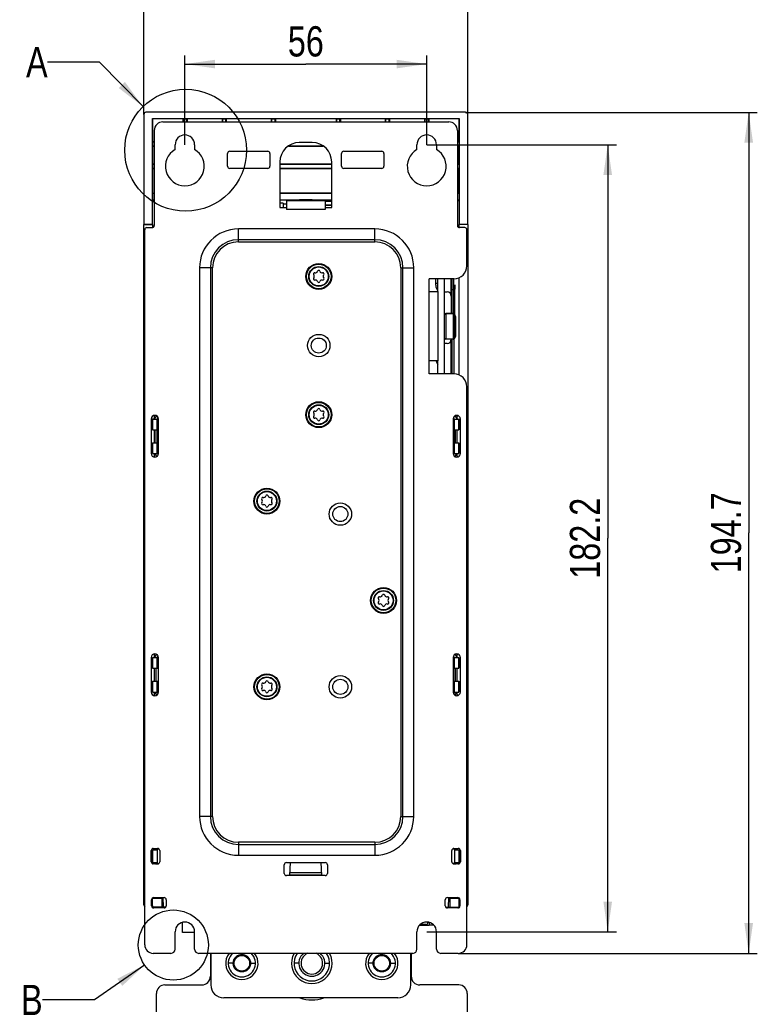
# Model space of a CAD drawing. Header units: millimetres. Extents: x 0 to 841, y 0 to 594.
# Tile 57 of 116: x 537 to 623, y 278 to 392. Entities that reach past the tile are written whole.
import ezdxf

# ---------------------------------------------------------------- set-up
doc = ezdxf.new("R2010")
doc.units = ezdxf.units.MM
doc.header["$LTSCALE"] = 46.255
doc.layers.get('0').update_dxf_attribs({"linetype": 'CONTINUOUS'})
for name, color, linetype in [('CHAMFERS', 7, 'CONTINUOUS'), ('CURVES', 7, 'CONTINUOUS'), ('DATUM_AXIS', 7, 'CONTINUOUS'), ('DRAFTS', 7, 'CONTINUOUS'), ('ROUNDS', 7, 'CONTINUOUS')]:
    doc.layers.add(name, color=color, linetype=linetype)
doc.styles.get("Standard").update_dxf_attribs({"font": 'txt', "width": 0.8})
doc.dimstyles.new('DIMSTYLE_3', dxfattribs={"dimtxt": 3.5, "dimasz": 3.5, "dimexe": 0.18, "dimexo": 0.0625, "dimgap": 0.09, "dimtad": 1, "dimlfac": 2, "dimdsep": 46, "dimtxsty": 'STANDARD', "dimblk": '_FILLED', "dimblk1": '_FILLED', "dimblk2": '_FILLED', "dimcen": 0.09, "dimclrt": 5, "dimadec": 0, "dimazin": 0, "dimtfac": 1, "dimtofl": 0, "dimtmove": 0, "dimatfit": 3, "dimldrblk": '_FILLED', "dimfxl": 1, "dimtolj": 1, "dimarcsym": 0})
doc.dimstyles.get("Standard").update_dxf_attribs({"dimtxt": 3.5, "dimasz": 3.5, "dimexe": 0.18, "dimexo": 0.0625, "dimgap": 0.09, "dimtad": 1, "dimdsep": 46, "dimtxsty": 'STANDARD', "dimblk": '_FILLED', "dimblk1": '_FILLED', "dimblk2": '_FILLED', "dimcen": 0.09, "dimclrt": 5, "dimadec": 0, "dimazin": 0, "dimtol": 1, "dimtp": 0.01, "dimtm": 0.01, "dimtfac": 1, "dimtofl": 0, "dimtmove": 0, "dimatfit": 3, "dimldrblk": '_FILLED', "dimfxl": 1, "dimtolj": 1, "dimarcsym": 0})

# ---------------------------------------------------------------- blocks, each defined once
blk = doc.blocks.new('_FILLED')
at = {"color": 0, "linetype": 'BYBLOCK'}
blk.add_solid([(0, 0), (-1, 0.143), (-1, -0.143)], dxfattribs=at)
blk = doc.blocks.new('*D3')
at = {"color": 2, "linetype": 'CONTINUOUS'}
for p, q in [((551.81, 381.22), (551.81, 405.12)), ((589.31, 381.22), (589.31, 405.12)), ((551.81, 404.12), (570.56, 404.12)), ((589.31, 404.12), (570.56, 404.12))]:
    blk.add_line(p, q, dxfattribs=at)
at = {"color": 2, "linetype": 'CONTINUOUS', "xscale": 3.5, "yscale": 3.5, "zscale": 3.5, "rotation": 180}
blk.add_blockref('_FILLED', (551.81, 404.12), dxfattribs=at)
at = {"color": 2, "linetype": 'CONTINUOUS', "xscale": 3.5, "yscale": 3.5, "zscale": 3.5}
blk.add_blockref('_FILLED', (589.31, 404.12), dxfattribs=at)
at = {"color": 5, "linetype": 'CONTINUOUS', "insert": (570.56, 408.5), "char_height": 3.5, "width": 5.6, "attachment_point": 2, "line_spacing_factor": 0.9}
blk.add_mtext('75', dxfattribs=at)
blk = doc.blocks.new('*D4')
at = {"color": 2, "linetype": 'CONTINUOUS'}
for p, q in [((556.56, 377.72), (556.56, 388.06)), ((584.56, 377.72), (584.56, 388.06)), ((556.56, 387.06), (570.56, 387.06)), ((584.56, 387.06), (570.56, 387.06))]:
    blk.add_line(p, q, dxfattribs=at)
at = {"color": 2, "linetype": 'CONTINUOUS', "xscale": 3.5, "yscale": 3.5, "zscale": 3.5, "rotation": 180}
blk.add_blockref('_FILLED', (556.56, 387.06), dxfattribs=at)
at = {"color": 2, "linetype": 'CONTINUOUS', "xscale": 3.5, "yscale": 3.5, "zscale": 3.5}
blk.add_blockref('_FILLED', (584.56, 387.06), dxfattribs=at)
at = {"color": 5, "linetype": 'CONTINUOUS', "insert": (570.56, 391.44), "char_height": 3.5, "width": 5.6, "attachment_point": 2, "line_spacing_factor": 0.9}
blk.add_mtext('56', dxfattribs=at)
blk = doc.blocks.new('*D5')
at = {"color": 2, "linetype": 'CONTINUOUS'}
for p, q in [((589.06, 381.47), (622.83, 381.47)), ((621.83, 381.47), (621.83, 332.8)), ((621.83, 284.12), (621.83, 332.8)), ((588.21, 284.12), (622.83, 284.12))]:
    blk.add_line(p, q, dxfattribs=at)
at = {"color": 2, "linetype": 'CONTINUOUS', "xscale": 3.5, "yscale": 3.5, "zscale": 3.5}
for p, rotation in [((621.83, 381.47), 90), ((621.83, 284.12), 270)]:
    blk.add_blockref('_FILLED', p, dxfattribs=dict(at, rotation=rotation))
at = {"color": 5, "linetype": 'CONTINUOUS', "insert": (617.45, 332.8), "char_height": 3.5, "width": 14, "attachment_point": 2, "rotation": 90, "line_spacing_factor": 0.9}
blk.add_mtext('194.7', dxfattribs=at)
blk = doc.blocks.new('*D6')
at = {"color": 2, "linetype": 'CONTINUOUS'}
for p, q in [((584.56, 377.72), (606.51, 377.72)), ((605.51, 377.72), (605.51, 332.17)), ((605.51, 286.62), (605.51, 332.17)), ((584.56, 286.62), (606.51, 286.62))]:
    blk.add_line(p, q, dxfattribs=at)
at = {"color": 2, "linetype": 'CONTINUOUS', "xscale": 3.5, "yscale": 3.5, "zscale": 3.5}
for p, rotation in [((605.51, 377.72), 90), ((605.51, 286.62), 270)]:
    blk.add_blockref('_FILLED', p, dxfattribs=dict(at, rotation=rotation))
at = {"color": 5, "linetype": 'CONTINUOUS', "insert": (601.13, 332.17), "char_height": 3.5, "width": 14, "attachment_point": 2, "rotation": 90, "line_spacing_factor": 0.9}
blk.add_mtext('182.2', dxfattribs=at)

msp = doc.modelspace()

# ---------------------------------------------------------------- linework, layer by layer
at = {"color": 7, "linetype": 'CONTINUOUS'}
for p, q in [((555.4301, 377.1728), (555.4301, 377.7243)), ((557.6801, 377.7243), (557.6801, 377.1728)), ((571.3051, 377.9743), (569.8051, 377.9743)), ((583.4301, 377.1728), (583.4301, 377.7243)), ((585.6801, 377.7243), (585.6801, 377.1728)), ((567.5551, 375.7243), (567.5551, 370.4743)), ((573.5551, 370.4743), (573.5551, 375.7243)), ((567.5551, 370.4743), (568.3051, 370.4743)), ((568.3051, 371.2243), (568.3051, 370.2243)), ((572.8051, 371.2243), (568.3051, 371.2243)), ((571.4301, 371.324), (571.4301, 371.2243)), ((572.8051, 371.2243), (572.8051, 370.2243)), ((572.8051, 370.7243), (573.5551, 370.7243)), ((572.8051, 370.4743), (573.5551, 370.4743)), ((578.5551, 366.7243), (562.7551, 366.7243)), ((559.5051, 363.4743), (559.5051, 299.9743)), ((581.8051, 299.9743), (581.8051, 363.4743)), ((584.8551, 360.6993), (584.8551, 362.1993)), ((585.6051, 361.4493), (585.6051, 362.1993)), ((587.4051, 360.1993), (587.4051, 362.1993)), ((587.4551, 362.1993), (587.4551, 358.1993)), ((585.8551, 360.6993), (584.8551, 360.6993)), ((585.8551, 360.6993), (585.8551, 352.6993)), ((587.8219, 360.9993), (587.7051, 360.9993)), ((587.6342, 358.1993), (586.7551, 358.1993)), ((587.8936, 357.8523), (587.7663, 358.1202)), ((587.9051, 357.7993), (587.9051, 355.5993)), ((587.6342, 355.1993), (586.7551, 355.1993)), ((587.4051, 351.1993), (587.4051, 355.1993)), ((587.4551, 355.1993), (587.4551, 351.1993)), ((587.8936, 355.5462), (587.7663, 355.2783)), ((584.8551, 351.1993), (584.8551, 352.6993)), ((585.8551, 352.6993), (584.8551, 352.6993)), ((552.6551, 345.9743), (552.6551, 341.9743)), ((553.0486, 345.9782), (553.2152, 346.2282)), ((553.3391, 346.3025), (553.2152, 346.2282)), ((553.5051, 341.9743), (553.5051, 345.9743)), ((587.6051, 345.9743), (587.6051, 341.9743)), ((587.895, 346.2282), (587.7711, 346.3025)), ((587.895, 346.2282), (588.0617, 345.9782)), ((588.4551, 341.9743), (588.4551, 345.9743)), ((553.0486, 343.2243), (553.0486, 344.7243)), ((553.2152, 343.2243), (553.2152, 344.7243)), ((553.342, 344.7243), (553.5051, 344.7243)), ((553.4125, 343.2243), (553.4125, 344.7243)), ((587.7682, 344.7243), (587.6051, 344.7243)), ((587.6955, 344.7243), (587.6955, 343.2243)), ((587.895, 343.2243), (587.895, 344.7243)), ((588.0617, 343.2243), (588.0617, 344.7243)), ((553.342, 343.2243), (553.5051, 343.2243)), ((587.7682, 343.2243), (587.6051, 343.2243)), ((553.0486, 341.9703), (553.2152, 341.7203)), ((587.895, 341.7203), (588.0617, 341.9703)), ((553.2152, 341.7203), (553.3391, 341.646)), ((587.7711, 341.646), (587.895, 341.7203)), ((552.6551, 318.3743), (552.6551, 314.3743)), ((553.0486, 318.3782), (553.2152, 318.6282)), ((553.3391, 318.7025), (553.2152, 318.6282)), ((553.5051, 314.3743), (553.5051, 318.3743)), ((587.6051, 318.3743), (587.6051, 314.3743)), ((587.895, 318.6282), (587.7711, 318.7025)), ((587.895, 318.6282), (588.0617, 318.3782)), ((588.4551, 314.3743), (588.4551, 318.3743)), ((553.0486, 315.6243), (553.0486, 317.1243)), ((553.2152, 315.6243), (553.2152, 317.1243)), ((553.342, 317.1243), (553.5051, 317.1243)), ((553.4509, 317.1243), (553.4509, 315.6243)), ((587.6051, 317.1243), (587.7682, 317.1243)), ((587.6593, 317.1243), (587.6593, 315.6243)), ((587.895, 315.6243), (587.895, 317.1243)), ((588.0617, 315.6243), (588.0617, 317.1243)), ((553.342, 315.6243), (553.5051, 315.6243)), ((587.6051, 315.6243), (587.7682, 315.6243)), ((553.0486, 314.3703), (553.2152, 314.1203)), ((553.2152, 314.1203), (553.3391, 314.046)), ((587.7711, 314.046), (587.895, 314.1203)), ((587.895, 314.1203), (588.0617, 314.3703)), ((562.7551, 296.7243), (578.5551, 296.7243)), ((553.146, 296.2743), (553.0486, 296.1282)), ((588.0617, 296.1282), (587.9643, 296.2743)), ((556.2751, 286.5243), (556.2751, 287.7049)), ((583.7337, 287.3743), (584.8473, 287.3743)), ((557.6801, 286.5243), (556.2751, 286.5243))]:
    msp.add_line(p, q, dxfattribs=at)
at = {"color": 9, "linetype": 'CONTINUOUS'}
for p, q in [((572.8051, 370.2243), (568.3051, 370.2243)), ((562.7551, 366.4743), (562.7551, 367.9743)), ((578.5551, 367.9743), (562.7551, 367.9743)), ((578.5551, 366.4743), (578.5551, 367.9743)), ((562.7551, 366.4743), (578.5551, 366.4743)), ((558.2551, 363.4743), (558.2551, 299.9743)), ((559.7551, 363.4743), (558.2551, 363.4743)), ((559.7551, 299.9743), (559.7551, 363.4743)), ((581.5551, 363.4743), (581.5551, 299.9743)), ((581.5551, 363.4743), (583.0551, 363.4743)), ((583.0551, 299.9743), (583.0551, 363.4743)), ((585.6051, 361.6993), (585.8551, 361.6993)), ((584.8551, 352.6993), (584.8551, 360.6993)), ((587.4551, 351.832), (587.4051, 351.832)), ((559.7551, 299.9743), (558.2551, 299.9743)), ((581.5551, 299.9743), (583.0551, 299.9743)), ((578.5551, 296.9743), (562.7551, 296.9743)), ((562.7551, 296.9743), (562.7551, 295.4743)), ((578.5551, 296.9743), (578.5551, 295.4743)), ((562.7551, 295.4743), (578.5551, 295.4743)), ((562.1551, 282.9743), (561.5801, 282.9743)), ((564.1551, 282.9743), (564.7301, 282.9743)), ((569.7551, 282.9743), (569.2051, 282.9743)), ((572.7551, 282.9743), (573.3051, 282.9743)), ((578.3551, 282.9743), (577.7801, 282.9743)), ((580.3551, 282.9743), (580.9301, 282.9743))]:
    msp.add_line(p, q, dxfattribs=at)
at = {"color": 2, "linetype": 'CONTINUOUS'}
for centre, radius in [((556.6418, 377.0878), 7.0523), ((555.219, 285.087), 4.0545)]:
    msp.add_circle(centre, radius, dxfattribs=at)
at = {"color": 7, "linetype": 'CONTINUOUS'}
for centre, radius in [((572.0551, 362.4743), 1.1), ((572.0551, 354.4743), 0.875), ((572.0551, 346.4743), 1.1), ((566.0551, 336.4743), 1.1), ((574.5551, 334.9743), 0.875), ((579.5551, 324.9743), 1.1), ((566.0551, 314.9743), 1.1), ((574.5551, 314.9743), 0.875)]:
    msp.add_circle(centre, radius, dxfattribs=at)
for centre, radius, start, end in [((556.5551, 377.7243), 1.125, 0, 180), ((584.5551, 377.7243), 1.125, 0, 180), ((569.8051, 375.7243), 2.25, 90, 180), ((571.3051, 375.7243), 2.25, 0, 90), ((556.5551, 375.2243), 2.25, 120, 60), ((584.5551, 375.2243), 2.25, 120, 60), ((562.7551, 363.4743), 3.25, 90, 180), ((578.5551, 363.4743), 3.25, 0, 90), ((571.5701, 362.7543), 0.14, 76.229969, 223.770031), ((571.2779, 362.4743), 0.2648, 316.229969, 43.770031), ((571.6665, 363.1474), 0.2648, 256.229969, 343.770031), ((572.0551, 363.0343), 0.14, 16.229969, 163.770031), ((572.4437, 363.1474), 0.2648, 196.229969, 283.770031), ((572.5401, 362.7543), 0.14, 316.229969, 103.770031), ((572.8324, 362.4743), 0.2648, 136.229969, 223.770031), ((571.5701, 362.1943), 0.14, 136.229969, 283.770031), ((571.6665, 361.8011), 0.2648, 16.229969, 103.770031), ((572.0551, 361.9143), 0.14, 196.229969, 343.770031), ((572.4437, 361.8011), 0.2648, 76.229969, 163.770031), ((572.5401, 362.1943), 0.14, 256.229969, 43.770031), ((586.6051, 361.4493), 1, 180, 221.409622), ((587.7551, 357.7947), 0.15, 1.737343, 22.580307), ((587.7551, 355.6038), 0.15, 337.419693, 358.262657), ((586.6051, 352.9493), 1, 194.503716, 221.409622), ((571.5701, 346.7543), 0.14, 76.229969, 223.770031), ((571.2779, 346.4743), 0.2648, 316.229969, 43.770031), ((571.6665, 347.1474), 0.2648, 256.229969, 343.770031), ((572.0551, 347.0343), 0.14, 16.229969, 163.770031), ((572.4437, 347.1474), 0.2648, 196.229969, 283.770031), ((572.5401, 346.7543), 0.14, 316.229969, 103.770031), ((572.8324, 346.4743), 0.2648, 136.229969, 223.770031), ((553.0801, 345.9743), 0.425, 0, 180), ((571.5701, 346.1943), 0.14, 136.229969, 283.770031), ((571.6665, 345.8011), 0.2648, 16.229969, 103.770031), ((572.0551, 345.9143), 0.14, 196.229969, 343.770031), ((572.4437, 345.8011), 0.2648, 76.229969, 163.770031), ((572.5401, 346.1943), 0.14, 256.229969, 43.770031), ((588.0301, 345.9743), 0.425, 0, 180), ((553.0801, 341.9743), 0.425, 180, 360), ((588.0301, 341.9743), 0.425, 180, 360), ((565.5701, 336.7543), 0.14, 76.229969, 223.770031), ((565.5701, 336.1943), 0.14, 136.229969, 283.770031), ((565.2779, 336.4743), 0.2648, 316.229969, 43.770031), ((565.6665, 337.1474), 0.2648, 256.229969, 343.770031), ((566.0551, 337.0343), 0.14, 16.229969, 163.770031), ((566.4437, 337.1474), 0.2648, 196.229969, 283.770031), ((566.5401, 336.7543), 0.14, 316.229969, 103.770031), ((566.5401, 336.1943), 0.14, 256.229969, 43.770031), ((566.8324, 336.4743), 0.2648, 136.229969, 223.770031), ((565.6665, 335.8011), 0.2648, 16.229969, 103.770031), ((566.0551, 335.9143), 0.14, 196.229969, 343.770031), ((566.4437, 335.8011), 0.2648, 76.229969, 163.770031), ((579.0701, 325.2543), 0.14, 76.229969, 223.770031), ((578.7779, 324.9743), 0.2648, 316.229969, 43.770031), ((579.1665, 325.6474), 0.2648, 256.229969, 343.770031), ((579.5551, 325.5343), 0.14, 16.229969, 163.770031), ((579.9437, 325.6474), 0.2648, 196.229969, 283.770031), ((580.0401, 325.2543), 0.14, 316.229969, 103.770031), ((580.3324, 324.9743), 0.2648, 136.229969, 223.770031), ((579.0701, 324.6943), 0.14, 136.229969, 283.770031), ((579.1665, 324.3011), 0.2648, 16.229969, 103.770031), ((579.5551, 324.4143), 0.14, 196.229969, 343.770031), ((579.9437, 324.3011), 0.2648, 76.229969, 163.770031), ((580.0401, 324.6943), 0.14, 256.229969, 43.770031), ((553.0801, 318.3743), 0.425, 0, 180), ((588.0301, 318.3743), 0.425, 0, 180), ((565.5701, 315.2543), 0.14, 76.229969, 223.770031), ((565.5701, 314.6943), 0.14, 136.229969, 283.770031), ((565.2779, 314.9743), 0.2648, 316.229969, 43.770031), ((565.6665, 315.6474), 0.2648, 256.229969, 343.770031), ((565.6665, 314.3011), 0.2648, 16.229969, 103.770031), ((566.0551, 315.5343), 0.14, 16.229969, 163.770031), ((566.4437, 315.6474), 0.2648, 196.229969, 283.770031), ((566.4437, 314.3011), 0.2648, 76.229969, 163.770031), ((566.5401, 315.2543), 0.14, 316.229969, 103.770031), ((566.5401, 314.6943), 0.14, 256.229969, 43.770031), ((566.8324, 314.9743), 0.2648, 136.229969, 223.770031), ((553.0801, 314.3743), 0.425, 180, 360), ((566.0551, 314.4143), 0.14, 196.229969, 343.770031), ((588.0301, 314.3743), 0.425, 180, 360), ((562.7551, 299.9743), 3.25, 180, 270), ((578.5551, 299.9743), 3.25, 270, 360), ((556.5551, 286.6243), 1.125, 0, 180), ((584.5551, 286.6243), 1.125, 0, 180), ((563.1551, 282.9743), 1.575, 133.071069, 46.928931), ((563.1551, 282.9743), 1, 11.168832, 168.831168), ((571.2551, 282.9743), 2.05, 145.86913, 34.13087), ((571.2551, 282.9743), 1.5, 129.728892, 50.271108), ((571.2551, 282.9743), 1.25, 112.969634, 67.030366), ((579.3551, 282.9743), 1.575, 133.071069, 46.928931), ((579.3551, 282.9743), 1, 11.168832, 168.831168), ((571.2551, 282.9743), 4.25, 250.913509, 289.086491)]:
    msp.add_arc(centre, radius, start, end, dxfattribs=at)
at = {"color": 9, "linetype": 'CONTINUOUS'}
for centre, radius, start, end in [((562.7551, 363.4743), 4.5, 90, 180), ((578.5551, 363.4743), 4.5, 0, 90), ((562.7551, 363.4743), 3, 90, 180), ((578.5551, 363.4743), 3, 0, 90), ((562.7551, 299.9743), 4.5, 180, 270), ((562.7551, 299.9743), 3, 180, 270), ((578.5551, 299.9743), 4.5, 270, 360), ((578.5551, 299.9743), 3, 270, 360), ((563.1551, 282.9743), 1.875, 142.15682, 37.84318), ((571.2551, 282.9743), 2.35, 150.699825, 29.300175), ((579.3551, 282.9743), 1.875, 142.15682, 37.84318)]:
    msp.add_arc(centre, radius, start, end, dxfattribs=at)
for points, knots in [([(587.4551, 351.832), (587.4551, 351.7898), (587.4466, 351.7045), (587.4216, 351.6226), (587.4054, 351.5829)], [0, 0, 0, 0, 0.49660773, 1, 1, 1, 1]), ([(587.4551, 351.4033), (587.4551, 351.3861), (587.4524, 351.317), (587.4383, 351.2485), (587.422, 351.1992)], [0, 0, 0, 0, 0.24896788, 1, 1, 1, 1])]:
    msp.add_open_spline(points, degree=3, knots=knots, dxfattribs=at)
at = {"color": 7, "linetype": 'CONTINUOUS'}
for points, knots in [([(562.1551, 282.9743), (562.1552, 283.0366), (562.1612, 283.101), (562.1734, 283.1647), (562.1741, 283.168)], [0, 0, 0, 0, 0.94786956, 1, 1, 1, 1]), ([(564.1362, 283.168), (564.1368, 283.1647), (564.1491, 283.101), (564.155, 283.0366), (564.1551, 282.9743)], [0, 0, 0, 0, 0.05213044, 1, 1, 1, 1]), ([(578.3551, 282.9743), (578.3552, 283.0366), (578.3612, 283.101), (578.3734, 283.1647), (578.3741, 283.168)], [0, 0, 0, 0, 0.94786956, 1, 1, 1, 1]), ([(580.3362, 283.168), (580.3368, 283.1647), (580.3491, 283.101), (580.355, 283.0366), (580.3551, 282.9743)], [0, 0, 0, 0, 0.05213044, 1, 1, 1, 1])]:
    msp.add_open_spline(points, degree=3, knots=knots, dxfattribs=at)
for points in [[(564.1551, 282.9743), (564.155, 282.912), (564.1437, 282.7898), (564.0929, 282.6109), (564.0102, 282.4449), (563.8983, 282.2967), (563.7612, 282.1717), (563.6034, 282.074), (563.4303, 282.007), (563.2479, 281.9728), (563.0623, 281.9728), (562.8799, 282.007), (562.7068, 282.074), (562.549, 282.1717), (562.4119, 282.2967), (562.3, 282.4449), (562.2173, 282.6109), (562.1665, 282.7898), (562.1552, 282.912), (562.1551, 282.9743)], [(580.3551, 282.9743), (580.355, 282.912), (580.3437, 282.7898), (580.2929, 282.6109), (580.2102, 282.4449), (580.0983, 282.2967), (579.9612, 282.1717), (579.8034, 282.074), (579.6303, 282.007), (579.4479, 281.9728), (579.2623, 281.9728), (579.0799, 282.007), (578.9068, 282.074), (578.749, 282.1717), (578.6119, 282.2967), (578.5, 282.4449), (578.4173, 282.6109), (578.3665, 282.7898), (578.3552, 282.912), (578.3551, 282.9743)]]:
    msp.add_open_spline(points, degree=3, dxfattribs=at)
at = {"layer": 'CHAMFERS', "color": 7, "linetype": 'CONTINUOUS'}
for p, q in [((569.6801, 371.2243), (569.6801, 371.324)), ((553.0481, 346.2743), (553.0253, 346.3884)), ((553.0486, 346.2743), (553.0651, 346.3963)), ((553.0486, 345.9782), (553.0486, 346.2743)), ((553.2152, 346.3724), (553.2152, 346.2282)), ((587.895, 346.2282), (587.895, 346.3724)), ((588.0452, 346.3963), (588.0617, 346.2743)), ((588.0617, 345.9782), (588.0617, 346.2718)), ((588.0849, 346.3884), (588.0622, 346.2743)), ((553.0486, 341.6743), (553.0486, 341.9703)), ((588.0617, 341.6767), (588.0617, 341.9703)), ((553.0253, 341.5602), (553.0481, 341.6743)), ((553.0651, 341.5522), (553.0486, 341.6743)), ((553.2152, 341.7203), (553.2152, 341.5761)), ((587.895, 341.5761), (587.895, 341.7203)), ((588.0617, 341.6743), (588.0452, 341.5522)), ((588.0622, 341.6743), (588.0849, 341.5602)), ((553.0481, 318.6743), (553.0253, 318.7884)), ((553.0486, 318.6743), (553.0651, 318.7963)), ((553.0486, 318.3782), (553.0486, 318.6743)), ((553.2152, 318.7724), (553.2152, 318.6282)), ((587.895, 318.6282), (587.895, 318.7724)), ((588.0452, 318.7963), (588.0617, 318.6743)), ((588.0617, 318.3782), (588.0617, 318.6718)), ((588.0849, 318.7884), (588.0622, 318.6743)), ((553.0253, 313.9602), (553.0481, 314.0743)), ((553.0486, 314.0743), (553.0486, 314.3703)), ((553.0651, 313.9522), (553.0486, 314.0743)), ((553.2152, 314.1203), (553.2152, 313.9761)), ((587.895, 313.9761), (587.895, 314.1203)), ((588.0617, 314.0743), (588.0452, 313.9522)), ((588.0617, 314.0767), (588.0617, 314.3703)), ((588.0622, 314.0743), (588.0849, 313.9602)), ((553.0486, 296.2743), (553.0486, 296.1282)), ((588.0617, 296.2743), (588.0617, 296.1282)), ((553.1622, 294.4909), (553.4886, 294.4909)), ((587.6217, 294.4909), (587.9481, 294.4909))]:
    msp.add_line(p, q, dxfattribs=at)
for centre, radius in [((563.1551, 282.9743), 1), ((563.1551, 282.9743), 0.9), ((579.3551, 282.9743), 1), ((579.3551, 282.9743), 0.9)]:
    msp.add_circle(centre, radius, dxfattribs=at)
at = {"layer": 'CURVES', "color": 40, "linetype": 'CONTINUOUS'}
msp.add_line((573.5551, 370.7397), (572.8051, 370.7397), dxfattribs=at)
at = {"layer": 'DATUM_AXIS', "color": 7, "linetype": 'CONTINUOUS'}
msp.add_line((587.8219, 360.9993), (587.7051, 360.9993), dxfattribs=at)
for centre in [(572.0551, 354.4743), (574.5551, 334.9743), (574.5551, 314.9743)]:
    msp.add_circle(centre, 1.3, dxfattribs=at)
at = {"layer": 'DRAFTS', "color": 7, "linetype": 'CONTINUOUS'}
for p, q in [((552.792, 368.5005), (552.792, 380.7504)), ((552.792, 380.7504), (552.8051, 380.7243)), ((552.792, 380.7504), (588.3182, 380.7504)), ((552.8051, 380.7243), (552.8051, 378.0743)), ((556.3051, 380.7243), (552.8051, 380.7243)), ((556.3051, 380.7243), (556.3444, 380.7374)), ((556.3051, 380.7243), (556.3051, 380.3743)), ((556.3444, 380.7374), (556.3444, 380.3743)), ((556.3444, 380.7374), (556.7658, 380.7374)), ((556.7658, 380.3743), (556.7658, 380.7374)), ((556.8051, 380.7243), (556.7658, 380.7374)), ((556.8051, 380.7243), (556.8051, 380.3743)), ((560.8551, 380.7243), (556.8051, 380.7243)), ((560.8551, 380.7243), (560.8944, 380.7374)), ((560.8551, 380.7243), (560.8551, 380.3743)), ((560.8944, 380.7374), (560.8944, 380.3743)), ((560.8944, 380.7374), (561.3158, 380.7374)), ((561.3158, 380.3743), (561.3158, 380.7374)), ((561.3551, 380.7243), (561.3158, 380.7374)), ((561.3551, 380.7243), (561.3551, 380.3743)), ((566.5551, 380.7243), (561.3551, 380.7243)), ((566.5551, 380.7243), (566.5944, 380.7374)), ((566.5551, 380.7243), (566.5551, 380.3743)), ((566.5944, 380.7374), (566.5944, 380.3743)), ((566.5944, 380.7374), (567.0158, 380.7374)), ((567.0158, 380.3743), (567.0158, 380.7374)), ((567.0551, 380.7243), (567.0158, 380.7374)), ((567.0551, 380.7243), (567.0551, 380.3743)), ((574.0551, 380.7243), (567.0551, 380.7243)), ((574.0551, 380.7243), (574.0944, 380.7374)), ((574.0551, 380.7243), (574.0551, 380.3743)), ((574.0944, 380.7374), (574.0944, 380.3743)), ((574.0944, 380.7374), (574.5158, 380.7374)), ((574.5158, 380.3743), (574.5158, 380.7374)), ((574.5551, 380.7243), (574.5158, 380.7374)), ((574.5551, 380.7243), (574.5551, 380.3743)), ((579.7551, 380.7243), (574.5551, 380.7243)), ((579.7551, 380.7243), (579.7944, 380.7374)), ((579.7551, 380.7243), (579.7551, 380.3743)), ((579.7944, 380.7374), (579.7944, 380.3743)), ((579.7944, 380.7374), (580.2158, 380.7374)), ((580.2158, 380.3743), (580.2158, 380.7374)), ((580.2551, 380.7243), (580.2158, 380.7374)), ((580.2551, 380.7243), (580.2551, 380.3743)), ((584.3051, 380.7243), (580.2551, 380.7243)), ((584.3051, 380.7243), (584.3444, 380.7374)), ((584.3051, 380.7243), (584.3051, 380.3743)), ((584.3444, 380.7374), (584.3444, 380.3743)), ((584.3444, 380.7374), (584.7658, 380.7374)), ((584.7658, 380.3743), (584.7658, 380.7374)), ((584.8051, 380.7243), (584.7658, 380.7374)), ((584.8051, 380.7243), (584.8051, 380.3743)), ((588.3051, 380.7243), (584.8051, 380.7243)), ((588.3182, 380.7504), (588.3051, 380.7243)), ((588.3051, 378.0743), (588.3051, 380.7243)), ((588.3182, 380.7504), (588.3182, 368.5005)), ((552.8051, 378.0743), (552.7986, 378.035)), ((552.7986, 378.035), (552.7986, 377.6136)), ((553.0051, 378.035), (552.7986, 378.035)), ((552.8051, 377.5743), (552.7986, 377.6136)), ((552.7986, 377.6136), (553.0051, 377.6136)), ((553.0051, 378.0743), (552.8051, 378.0743)), ((552.8051, 377.5743), (552.8051, 375.4743)), ((552.8051, 377.5743), (553.0051, 377.5743)), ((568.5517, 377.5743), (572.5586, 377.5743)), ((568.6029, 377.6136), (572.5073, 377.6136)), ((588.3051, 378.0743), (588.1051, 378.0743)), ((588.3117, 378.035), (588.1051, 378.035)), ((588.1051, 377.6136), (588.3117, 377.6136)), ((588.1051, 377.5743), (588.3051, 377.5743)), ((588.3051, 378.0743), (588.3117, 378.035)), ((588.3051, 377.5743), (588.3117, 377.6136)), ((588.3051, 375.4743), (588.3051, 377.5743)), ((588.3117, 378.035), (588.3117, 377.6136)), ((552.8051, 375.4743), (552.7986, 375.435)), ((552.7986, 375.435), (552.7986, 375.0136)), ((553.0051, 375.435), (552.7986, 375.435)), ((552.8051, 374.9743), (552.7986, 375.0136)), ((552.7986, 375.0136), (553.0051, 375.0136)), ((553.0051, 375.4743), (552.8051, 375.4743)), ((552.8051, 374.9743), (552.8051, 372.0993)), ((552.8051, 374.9743), (553.0051, 374.9743)), ((573.5551, 375.4743), (567.5551, 375.4743)), ((573.5551, 375.435), (567.5551, 375.435)), ((567.5551, 375.0136), (573.5551, 375.0136)), ((567.5551, 374.9743), (573.5551, 374.9743)), ((588.3051, 375.4743), (588.1051, 375.4743)), ((588.3117, 375.435), (588.1051, 375.435)), ((588.1051, 375.0136), (588.3117, 375.0136)), ((588.1051, 374.9743), (588.3051, 374.9743)), ((588.3051, 375.4743), (588.3117, 375.435)), ((588.3051, 374.9743), (588.3117, 375.0136)), ((588.3051, 372.0993), (588.3051, 374.9743)), ((588.3117, 375.435), (588.3117, 375.0136)), ((552.8051, 372.0993), (552.7986, 372.06)), ((552.7986, 372.06), (552.7986, 371.3558)), ((553.0051, 372.06), (552.7986, 372.06)), ((552.8051, 372.0993), (553.0051, 372.0993)), ((573.5551, 372.0993), (567.5551, 372.0993)), ((573.5551, 372.06), (567.5551, 372.06)), ((588.3051, 372.0993), (588.1051, 372.0993)), ((588.3117, 372.06), (588.1051, 372.06)), ((588.3051, 372.0993), (588.3117, 372.06)), ((588.3117, 372.06), (588.3117, 371.3558)), ((553.0051, 371.1493), (552.7986, 371.3558)), ((552.7986, 371.3558), (553.0051, 371.3558)), ((567.5551, 371.3558), (573.5551, 371.3558)), ((567.9459, 370.9419), (567.9551, 370.9371)), ((567.9551, 370.869), (568.3051, 370.8629)), ((568.8108, 371.2668), (568.8093, 371.2838)), ((568.8093, 371.2838), (569.6801, 371.2838)), ((569.6801, 371.2668), (568.8108, 371.2668)), ((568.8133, 371.2372), (568.8119, 371.2541)), ((569.6801, 371.2372), (568.8133, 371.2372)), ((571.4301, 371.2838), (573.5551, 371.2838)), ((573.5551, 371.2668), (571.4301, 371.2668)), ((573.5551, 371.2372), (571.4301, 371.2372)), ((573.5551, 371.2076), (572.8051, 371.2076)), ((573.5551, 371.1779), (572.8051, 371.1779)), ((573.5551, 371.1483), (572.8051, 371.1483)), ((572.8051, 370.7397), (573.5551, 370.7397)), ((588.3117, 371.3558), (588.1051, 371.1493)), ((588.1051, 371.3558), (588.3117, 371.3558)), ((551.8051, 368.5005), (551.8051, 368.4743)), ((551.8051, 368.5005), (552.792, 368.5005)), ((552.7986, 368.4743), (551.8051, 368.4743)), ((552.792, 368.5005), (552.7986, 368.4743)), ((552.7986, 368.4743), (552.7986, 368.1243)), ((588.3182, 368.5005), (588.3117, 368.4743)), ((588.3117, 368.1243), (588.3117, 368.4743)), ((589.3051, 368.4743), (588.3117, 368.4743)), ((589.3051, 368.5005), (588.3182, 368.5005)), ((589.3051, 368.5005), (589.3051, 368.4743)), ((587.6999, 360.9993), (587.6999, 362.1993)), ((588.3117, 351.0577), (588.3117, 362.3408)), ((587.6955, 355.1993), (587.6955, 351.1993)), ((552.7986, 345.9782), (552.7986, 344.7243)), ((552.7986, 345.9782), (553.0486, 345.9782)), ((552.8182, 344.7243), (552.8182, 345.9743)), ((552.8182, 345.9743), (553.342, 345.9743)), ((553.342, 345.9743), (553.4781, 346.1103)), ((553.342, 344.7243), (553.342, 345.9743)), ((587.6322, 346.1103), (587.7682, 345.9743)), ((587.7682, 344.7243), (587.7682, 345.9743)), ((587.7682, 345.9743), (588.292, 345.9743)), ((588.292, 344.7243), (588.292, 345.9743)), ((588.3117, 344.7243), (588.3117, 345.9782)), ((552.8182, 344.7243), (553.342, 344.7243)), ((587.7682, 344.7243), (588.292, 344.7243)), ((552.7986, 343.2243), (552.7986, 341.9703)), ((552.8182, 341.9743), (552.8182, 343.2243)), ((552.8182, 343.2243), (553.342, 343.2243)), ((553.342, 341.9743), (553.342, 343.2243)), ((587.7682, 341.9743), (587.7682, 343.2243)), ((587.7682, 343.2243), (588.292, 343.2243)), ((588.292, 341.9743), (588.292, 343.2243)), ((588.3117, 341.9703), (588.3117, 343.2243)), ((552.8182, 341.9743), (553.342, 341.9743)), ((553.342, 341.9743), (553.4781, 341.8382)), ((587.6322, 341.8382), (587.7682, 341.9743)), ((587.7682, 341.9743), (588.292, 341.9743)), ((552.7986, 318.3782), (552.7986, 317.1243)), ((552.7986, 318.3782), (553.0486, 318.3782)), ((552.8182, 317.1243), (552.8182, 318.3743)), ((552.8182, 318.3743), (553.342, 318.3743)), ((553.342, 318.3743), (553.4781, 318.5103)), ((553.342, 317.1243), (553.342, 318.3743)), ((587.6322, 318.5103), (587.7682, 318.3743)), ((587.7682, 318.3743), (588.292, 318.3743)), ((587.7682, 317.1243), (587.7682, 318.3743)), ((588.292, 317.1243), (588.292, 318.3743)), ((588.3117, 317.1243), (588.3117, 318.3782)), ((552.8182, 317.1243), (553.342, 317.1243)), ((587.7682, 317.1243), (588.292, 317.1243)), ((552.7986, 315.6243), (552.7986, 314.3703)), ((552.8182, 314.3743), (552.8182, 315.6243)), ((552.8182, 315.6243), (553.342, 315.6243)), ((553.342, 314.3743), (553.342, 315.6243)), ((587.7682, 315.6243), (588.292, 315.6243)), ((587.7682, 314.3743), (587.7682, 315.6243)), ((588.292, 314.3743), (588.292, 315.6243)), ((588.3117, 314.3703), (588.3117, 315.6243)), ((552.7986, 314.3703), (553.0486, 314.3703)), ((552.8182, 314.3743), (553.342, 314.3743)), ((553.342, 314.3743), (553.4781, 314.2382)), ((587.6322, 314.2382), (587.7682, 314.3743)), ((587.7682, 314.3743), (588.292, 314.3743)), ((552.7986, 294.5006), (552.7986, 296.1282)), ((552.8182, 296.1243), (553.342, 296.1243)), ((552.8182, 296.1243), (552.8182, 294.6243)), ((553.4776, 296.2598), (553.342, 296.1243)), ((553.342, 296.1243), (553.342, 294.6243)), ((587.7682, 296.1243), (587.6326, 296.2598)), ((587.7682, 296.1243), (588.292, 296.1243)), ((587.7682, 296.1243), (587.7682, 294.6243)), ((588.292, 296.1243), (588.292, 294.6243)), ((588.3117, 296.1282), (588.3117, 294.6203)), ((552.7986, 294.6203), (553.042, 294.4743)), ((552.8182, 294.6243), (553.342, 294.6243)), ((553.4754, 294.4909), (553.342, 294.6243)), ((568.694, 293.1243), (568.7726, 294.6243)), ((572.4162, 293.1243), (572.3376, 294.6243)), ((587.7682, 294.6243), (587.6348, 294.4909)), ((587.7682, 294.6243), (588.292, 294.6243)), ((588.0682, 294.4743), (588.3117, 294.6203)), ((588.3117, 294.5007), (588.3117, 294.6203)), ((568.6992, 293.2243), (572.411, 293.2243)), ((568.7123, 293.4743), (572.3979, 293.4743)), ((552.8927, 290.5619), (552.7986, 290.4677)), ((552.7986, 290.5146), (552.7986, 290.4677)), ((553.8863, 290.4612), (552.8117, 290.4612)), ((552.8117, 289.4743), (552.8117, 290.4612)), ((553.8863, 290.4612), (553.9994, 290.5743)), ((553.8863, 290.4612), (553.8863, 289.4743)), ((554.0067, 290.5743), (554.026, 289.4743)), ((587.0842, 289.4743), (587.1036, 290.5743)), ((587.2239, 290.4612), (587.1108, 290.5743)), ((588.2986, 290.4612), (587.2239, 290.4612)), ((587.2239, 290.4612), (587.2239, 289.4743)), ((588.3117, 290.4677), (588.2175, 290.5619)), ((588.2986, 289.4743), (588.2986, 290.4612)), ((588.3182, 290.4677), (588.3182, 290.5102)), ((588.3182, 289.4743), (588.3182, 290.4677)), ((554.3498, 289.4743), (552.8117, 289.4743)), ((586.7604, 289.4743), (588.2986, 289.4743))]:
    msp.add_line(p, q, dxfattribs=at)
for centre, radius, start, end in [((582.3696, 289.4699), 29.5775, 179.702004, 179.991459), ((523.4076, 290.4718), 29.391, 359.71121, 359.992061)]:
    msp.add_arc(centre, radius, start, end, dxfattribs=at)
for centre, major_axis, start_param, end_param in [((570.5551, 371.3196), (1.024, 0), -0.0007635, 3.14235616), ((587.8103, 359.3743), (0, 2.1192), 4.00891856, 6.96911558)]:
    msp.add_ellipse(centre, major_axis=major_axis, ratio=0.00872687, start_param=start_param, end_param=end_param, dxfattribs=at)
msp.add_open_spline([(552.7924, 289.6237), (552.7936, 289.857), (552.7971, 290.0903), (552.7982, 290.3237)], degree=3, dxfattribs=at)
at = {"layer": 'ROUNDS', "color": 7, "linetype": 'CONTINUOUS'}
for p, q in [((551.8051, 381.2243), (551.8051, 368.5005)), ((589.0551, 381.4743), (552.0551, 381.4743)), ((589.3051, 368.5005), (589.3051, 381.2243)), ((554.0051, 380.3743), (587.1051, 380.3743)), ((553.0051, 379.3743), (553.0051, 368.3743)), ((588.1051, 379.3743), (588.1051, 368.3743)), ((561.5051, 375.2243), (561.5051, 376.7243)), ((561.7551, 376.9743), (566.1551, 376.9743)), ((566.4051, 376.7243), (566.4051, 375.2243)), ((574.7051, 375.2243), (574.7051, 376.7243)), ((574.9551, 376.9743), (579.3551, 376.9743)), ((579.6051, 376.7243), (579.6051, 375.2243)), ((566.1551, 374.9743), (561.7551, 374.9743)), ((579.3551, 374.9743), (574.9551, 374.9743)), ((567.9459, 370.9419), (567.5551, 370.9488)), ((567.9459, 370.9419), (567.9459, 370.4743)), ((567.9551, 370.9371), (567.9551, 370.4743)), ((551.8051, 289.7243), (551.8051, 368.4743)), ((589.3051, 368.4743), (589.3051, 289.7243)), ((551.9051, 285.1243), (551.9051, 367.8743)), ((552.1551, 368.1243), (552.7551, 368.1243)), ((588.9551, 368.1243), (588.3551, 368.1243)), ((589.2051, 363.6993), (589.2051, 367.8743)), ((587.7051, 362.1993), (584.8551, 362.1993)), ((585.8551, 360.6993), (585.8551, 362.1993)), ((586.6051, 360.6993), (586.9051, 360.6993)), ((587.4051, 360.1993), (587.4051, 358.1993)), ((586.7551, 358.1993), (587.6342, 358.1993)), ((586.9051, 354.6993), (586.6051, 354.6993)), ((585.8551, 351.1993), (585.8551, 352.6993)), ((587.7051, 351.1993), (584.8551, 351.1993)), ((589.2051, 285.1243), (589.2051, 349.6993)), ((552.6551, 294.7243), (552.6551, 296.0243)), ((552.9051, 296.2743), (553.4051, 296.2743)), ((553.6551, 296.0243), (553.6551, 294.7243)), ((587.4551, 294.7243), (587.4551, 296.0243)), ((587.7051, 296.2743), (588.2051, 296.2743)), ((588.4551, 296.0243), (588.4551, 294.7243)), ((553.4051, 294.4743), (552.9051, 294.4743)), ((568.0551, 293.3743), (568.0551, 294.3743)), ((568.3051, 294.6243), (572.8051, 294.6243)), ((573.0551, 294.3743), (573.0551, 293.3743)), ((588.2051, 294.4743), (587.7051, 294.4743)), ((572.8051, 293.1243), (568.3051, 293.1243)), ((552.7051, 289.6243), (552.7051, 290.3243)), ((552.9551, 290.5743), (554.1551, 290.5743)), ((554.4051, 290.3243), (554.4051, 289.6243)), ((586.7051, 289.6243), (586.7051, 290.3243)), ((586.9551, 290.5743), (588.1551, 290.5743)), ((588.4051, 290.3243), (588.4051, 289.6243)), ((552.792, 289.4743), (552.7604, 289.4743)), ((554.1551, 289.3743), (552.9551, 289.3743)), ((588.1551, 289.3743), (586.9551, 289.3743)), ((588.3498, 289.4743), (588.3182, 289.4743)), ((584.4551, 287.4743), (583.8337, 287.4743)), ((584.7051, 287.7243), (584.7051, 287.7255)), ((584.8551, 287.7018), (584.8551, 287.3743)), ((585.3765, 287.3743), (584.8551, 287.3743)), ((555.4301, 284.6243), (555.4301, 286.6243)), ((557.6801, 284.6243), (557.6801, 286.6243)), ((583.4301, 284.6243), (583.4301, 286.6243)), ((585.6801, 284.6243), (585.6801, 286.6243)), ((554.9301, 284.1243), (552.9051, 284.1243)), ((582.9301, 284.1243), (558.1801, 284.1243)), ((559.5051, 284.1243), (559.5051, 281.4738)), ((559.5551, 284.1243), (559.5551, 280.4743)), ((582.7051, 280.4743), (582.7051, 284.1243)), ((582.7551, 284.1243), (582.7551, 281.4743)), ((588.2051, 284.1243), (586.1801, 284.1243)), ((554.2552, 280.4742), (558.505, 280.4738)), ((588.2551, 280.4743), (583.7551, 280.4743)), ((553.2551, 251.9743), (553.2551, 279.4742)), ((589.2551, 279.4743), (589.2551, 251.9743)), ((581.2051, 278.9743), (561.0551, 278.9743))]:
    msp.add_line(p, q, dxfattribs=at)
at = {"layer": 'ROUNDS', "color": 3, "linetype": 'CONTINUOUS'}
msp.add_line((586.6051, 351.1993), (586.6051, 362.1993), dxfattribs=at)
at = {"layer": 'ROUNDS', "color": 9, "linetype": 'CONTINUOUS'}
for p, q in [((587.7051, 358.1806), (587.7051, 360.9993)), ((586.7551, 358.1993), (586.7551, 355.1993)), ((587.6342, 358.1993), (587.6342, 355.1993)), ((587.7663, 358.1202), (587.7663, 355.2783)), ((587.8936, 357.8523), (587.8936, 355.5462))]:
    msp.add_line(p, q, dxfattribs=at)
at = {"layer": 'ROUNDS', "color": 7, "linetype": 'CONTINUOUS'}
for centre in [(572.0551, 362.4743), (572.0551, 346.4743), (566.0551, 336.4743), (579.5551, 324.9743), (566.0551, 314.9743)]:
    msp.add_circle(centre, 1.5, dxfattribs=at)
at = {"layer": 'ROUNDS', "color": 9, "linetype": 'CONTINUOUS'}
for centre, radius in [((572.0551, 362.4743), 1.421), ((572.0551, 362.4743), 1.153), ((572.0551, 346.4743), 1.421), ((572.0551, 346.4743), 1.153), ((566.0551, 336.4743), 1.421), ((566.0551, 336.4743), 1.153), ((579.5551, 324.9743), 1.421), ((579.5551, 324.9743), 1.153), ((566.0551, 314.9743), 1.421), ((566.0551, 314.9743), 1.153)]:
    msp.add_circle(centre, radius, dxfattribs=at)
at = {"layer": 'ROUNDS', "color": 7, "linetype": 'CONTINUOUS'}
for centre, radius, start, end in [((552.0551, 381.2243), 0.25, 90, 180), ((589.0551, 381.2243), 0.25, 0, 90), ((554.0051, 379.3743), 1, 90, 180), ((587.1051, 379.3743), 1, 0, 90), ((561.7551, 376.7243), 0.25, 90, 180), ((566.1551, 376.7243), 0.25, 0, 90), ((574.9551, 376.7243), 0.25, 90, 180), ((579.3551, 376.7243), 0.25, 0, 90), ((561.7551, 375.2243), 0.25, 180, 270), ((566.1551, 375.2243), 0.25, 270, 360), ((574.9551, 375.2243), 0.25, 180, 270), ((579.3551, 375.2243), 0.25, 270, 360), ((552.7551, 368.3743), 0.25, 270, 360), ((588.3551, 368.3743), 0.25, 180, 270), ((552.1551, 367.8743), 0.25, 90, 180), ((588.9551, 367.8743), 0.25, 0, 90), ((587.7051, 363.6993), 1.5, 270, 360), ((586.9051, 360.1993), 0.5, 0, 90), ((587.7051, 360.7493), 0.25, 90, 180), ((586.7551, 358.0493), 0.15, 90, 180), ((587.6342, 358.0493), 0.15, 28.242349, 90), ((585.1209, 356.6993), 3.0029, 22.580307, 28.242349), ((586.7551, 355.3493), 0.15, 180, 270), ((586.9051, 355.1993), 0.5, 270, 360), ((587.6342, 355.3493), 0.15, 270, 331.757651), ((587.7051, 349.6993), 1.5, 0, 90), ((552.9051, 296.0243), 0.25, 90, 180), ((553.4051, 296.0243), 0.25, 0, 90), ((587.7051, 296.0243), 0.25, 90, 180), ((588.2051, 296.0243), 0.25, 0, 90), ((552.9051, 294.7243), 0.25, 180, 270), ((553.4051, 294.7243), 0.25, 270, 360), ((568.3051, 294.3743), 0.25, 90, 180), ((572.8051, 294.3743), 0.25, 0, 90), ((587.7051, 294.7243), 0.25, 180, 270), ((588.2051, 294.7243), 0.25, 270, 360), ((568.3051, 293.3743), 0.25, 180, 270), ((572.8051, 293.3743), 0.25, 270, 360), ((552.0551, 289.7243), 0.25, 180, 232.384259), ((552.9551, 290.3243), 0.25, 90, 180), ((552.9551, 289.6243), 0.25, 180, 270), ((554.1551, 290.3243), 0.25, 0, 90), ((554.1551, 289.6243), 0.25, 270, 360), ((586.9551, 290.3243), 0.25, 90, 180), ((586.9551, 289.6243), 0.25, 180, 270), ((588.1551, 290.3243), 0.25, 0, 90), ((588.1551, 289.6243), 0.25, 270, 360), ((589.0551, 289.7243), 0.25, 307.615741, 360), ((584.4551, 287.7243), 0.25, 270, 360), ((552.9051, 285.1243), 1, 180, 270), ((588.2051, 285.1243), 1, 270, 360), ((554.9301, 284.6243), 0.5, 270, 360), ((558.1801, 284.6243), 0.5, 180, 270), ((582.9301, 284.6243), 0.5, 270, 360), ((586.1801, 284.6243), 0.5, 180, 270), ((554.2551, 279.4742), 1, 89.995426, 180), ((558.5051, 281.4738), 1, 269.995426, 360), ((561.0551, 280.4743), 1.5, 180, 270), ((581.2051, 280.4743), 1.5, 270, 360), ((583.7551, 281.4743), 1, 180, 270), ((588.2551, 279.4743), 1, 0, 90)]:
    msp.add_arc(centre, radius, start, end, dxfattribs=at)

# ---------------------------------------------------------------- texts
at = {"color": 5, "linetype": 'CONTINUOUS', "char_height": 3.5, "width": 2.8, "attachment_point": 3, "line_spacing_factor": 0.9}
for s, insert in [('A', (540.6684, 389.0347)), ('B', (540.0875, 280.4755))]:
    msp.add_mtext(s, dxfattribs=dict(at, insert=insert))

# ---------------------------------------------------------------- dimensions: what is measured, and where the dimension line sits
at = {"color": 2, "linetype": 'CONTINUOUS'}
for base, p1, p2, picture, middle in [((589.3051, 404.1224), (551.8051, 381.2243), (589.3051, 381.2243), '*D3', (567.7551, 406.7474)), ((584.5551, 387.0618), (556.5551, 377.7243), (584.5551, 377.7243), '*D4', (567.7551, 389.6868))]:
    dim = msp.add_linear_dim(base=base, p1=p1, p2=p2, dimstyle='DIMSTYLE_3', dxfattribs=at)
    dim.commit()
    dim.dimension.update_dxf_attribs({"geometry": picture, "text_midpoint": middle, "dimtype": 160})
for base, p1, p2, picture, middle in [((621.8294, 284.1243), (589.0551, 381.4743), (588.2051, 284.1243), '*D5', (622.3409, 326.5413)), ((605.5051, 286.6243), (584.5551, 377.7243), (584.5551, 286.6243), '*D6', (606.0167, 325.9163))]:
    dim = msp.add_linear_dim(base=base, p1=p1, p2=p2, angle=270, dimstyle='DIMSTYLE_3', dxfattribs=at)
    dim.commit()
    dim.dimension.update_dxf_attribs({"geometry": picture, "text_midpoint": middle, "dimtype": 160})

# ---------------------------------------------------------------- leaders
for points in [[(551.7106, 382.1294), (546.6684, 387.2847), (540.6684, 387.2847)], [(551.8922, 282.7694), (546.0875, 278.7255), (540.0875, 278.7255)]]:
    msp.add_leader(points, dimstyle='STANDARD', override={"dimtad": 0}, dxfattribs=at)

doc.saveas('drawing.dxf')
